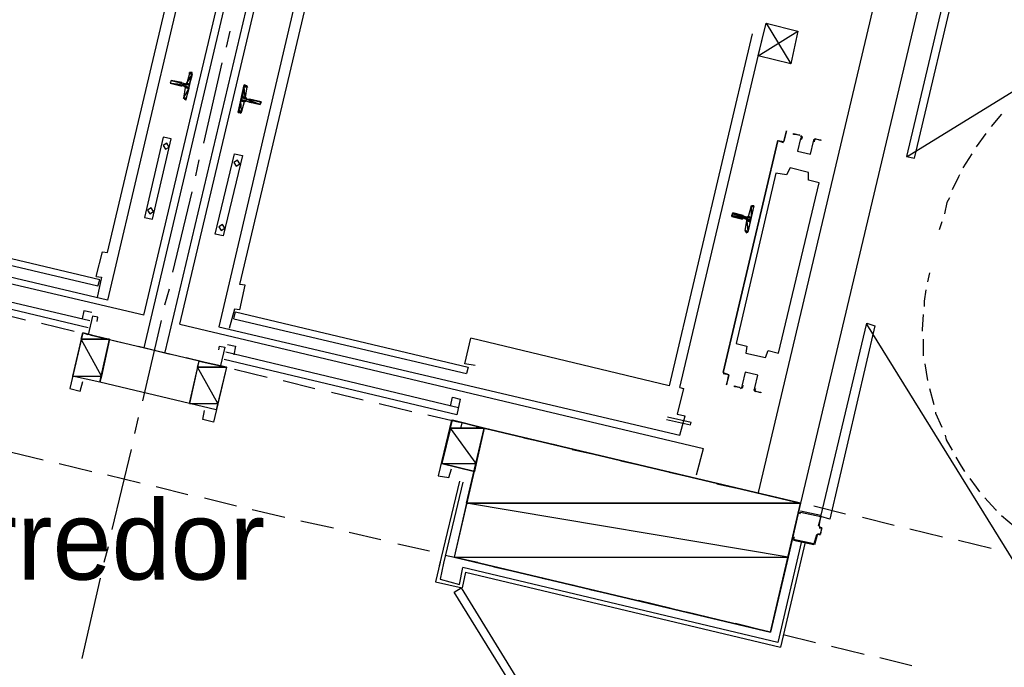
# Model space of a CAD drawing. Header units: feet. Extents: x -79 to 198, y -22 to 181.
# Tile 198 of 256: x 79 to 94, y 106 to 115. Entities that reach past the tile are written whole.
import ezdxf
from ezdxf.enums import TextEntityAlignment as Align

# ---------------------------------------------------------------- set-up
doc = ezdxf.new("R2010")
doc.units = ezdxf.units.FT
for name, color, linetype in [('A-LINEA', 7, 'CONTINUOUS'), ('A-LINEA-FINA', 9, 'CONTINUOUS'), ('A-MURO-CONCRETO', 8, 'CONTINUOUS'), ('A-NOMBRE-ESPACIO', 2, 'CONTINUOUS')]:
    doc.layers.add(name, color=color, linetype=linetype)

msp = doc.modelspace()

# ---------------------------------------------------------------- linework, layer by layer
at = {"layer": 'A-LINEA'}
for p, q in [((82.4533, 118.5911), (80.5333, 110.4711)), ((81.68, 118.3778), (79.9867, 111.1911)), ((82.7733, 118.5111), (80.8533, 110.4044)), ((83.36, 117.9778), (81.6667, 110.7911)), ((79.9867, 111.9111), (81.32, 117.5511)), ((81.9867, 111.4311), (83.32, 117.0711)), ((80.5333, 110.9644), (81.8667, 116.5911)), ((81.08, 110.8311), (82.4133, 116.4711)), ((91.7467, 116.3911), (89.8267, 108.2844)), ((92.3867, 116.2311), (90.4667, 108.1244)), ((92.0775, 113.3648), (95.6926, 115.5856)), ((81.7867, 115.0178), (81.84, 115.2578)), ((89.9467, 115.3778), (90.32, 114.7644)), ((89.7333, 115.2178), (88.48, 109.8978)), ((88.64, 109.8711), (89.8933, 115.1778)), ((81.44, 113.5644), (81.72, 114.7778)), ((81.2267, 114.6178), (81.1867, 114.4711)), ((81.2513, 114.6306), (81.2276, 114.617)), ((81.1067, 114.4711), (81.1067, 114.4844)), ((81.16, 114.4044), (81.1333, 114.2444)), ((82.0933, 114.4178), (82.0667, 114.2578)), ((82.1064, 114.4079), (82.0913, 114.4306)), ((81.1469, 114.241), (81.1621, 114.2183)), ((82.0533, 114.1911), (82.0133, 114.0444)), ((81.9887, 114.0183), (82.0124, 114.0318)), ((93.5067, 114.0044), (93.3467, 113.8178)), ((93.2667, 113.7111), (93.12, 113.5111)), ((89.2933, 110.0978), (90.12, 113.6044)), ((90.12, 113.6044), (90.2, 113.5778)), ((90.12, 113.5911), (90.12, 113.5911)), ((90.12, 113.5911), (90.12, 113.5911)), ((93.0533, 113.4044), (92.92, 113.1911)), ((81.32, 113.0711), (81.3733, 113.3111)), ((80.5333, 110.9644), (72.6133, 112.8311)), ((79.9867, 111.1911), (73.0133, 112.8444)), ((80.9733, 111.6178), (81.2667, 112.8311)), ((89.68, 112.4578), (89.72, 112.6044)), ((89.7446, 112.6172), (89.7209, 112.6037)), ((89.6, 112.4578), (89.6533, 112.4444)), ((89.64, 112.4178), (89.6, 112.4311)), ((89.6133, 112.4711), (89.6133, 112.4711)), ((79.8667, 111.4978), (76.3467, 112.3378)), ((89.5867, 112.4178), (89.5867, 112.4178)), ((89.6, 112.4178), (89.6, 112.4178)), ((89.6267, 112.2444), (89.6533, 112.3911)), ((92.6, 112.3778), (92.56, 112.2578)), ((79.84, 111.4044), (76.32, 112.2311)), ((89.6403, 112.2277), (89.6554, 112.205)), ((76.2, 111.7111), (79.72, 110.8844)), ((76.1733, 111.6178), (79.6933, 110.7778)), ((79.8133, 111.5511), (79.8933, 111.5378)), ((79.8933, 111.5378), (79.8267, 111.2311)), ((92.4133, 111.6044), (92.3867, 111.4711)), ((79.84, 111.4044), (79.8667, 111.4978)), ((80.8533, 111.1244), (80.92, 111.3644)), ((78.2533, 111.0178), (78.7467, 110.8978)), ((81.9067, 111.0578), (81.8267, 110.7644)), ((81.8933, 110.9111), (81.92, 111.0178)), ((81.9867, 111.0444), (81.9067, 111.0578)), ((81.92, 111.0178), (85.44, 110.1778)), ((78.9867, 110.8444), (79.48, 110.7244)), ((80.52, 109.6711), (80.8, 110.8844)), ((81.08, 110.8311), (89, 108.9511)), ((81.6667, 110.7911), (88.64, 109.1511)), ((81.8933, 110.9111), (85.4133, 110.0844)), ((93.7059, 107.2256), (91.4691, 110.8307)), ((79.6133, 110.6978), (79.4533, 110.0444)), ((80.0133, 110.5911), (79.6133, 110.6978)), ((79.72, 110.6711), (80.2, 110.5511)), ((79.8667, 109.9511), (80.0133, 110.6044)), ((81.3733, 110.2711), (80.0133, 110.5911)), ((80.4533, 110.4978), (80.9333, 110.3778)), ((88.48, 109.8978), (85.48, 110.6178)), ((92.32, 110.6044), (92.32, 110.3511)), ((85.2933, 109.5644), (81.7733, 110.4044)), ((81.1733, 110.3244), (81.6667, 110.2044)), ((81.2267, 109.6311), (81.3733, 110.2711)), ((81.7867, 110.1778), (81.3733, 110.2711)), ((85.2667, 109.4578), (81.7467, 110.2978)), ((92.3467, 110.2311), (92.3867, 109.9778)), ((79.8667, 109.9511), (79.4533, 110.0444)), ((81.7867, 110.1778), (81.6267, 109.5378)), ((81.9067, 110.1511), (82.4, 110.0311)), ((85.44, 110.1778), (85.4133, 110.0844)), ((81.2267, 109.6311), (79.8667, 109.9511)), ((82.64, 109.9778), (83.12, 109.8578)), ((83.3733, 109.8044), (83.8533, 109.6844)), ((92.4133, 109.8578), (92.48, 109.6178)), ((81.6267, 109.5378), (81.2267, 109.6311)), ((84.0933, 109.6311), (84.5867, 109.5111)), ((85.1733, 109.5911), (85.2, 109.7244)), ((84.8267, 109.4578), (85.3067, 109.3511)), ((88.64, 109.1511), (88.72, 109.4444)), ((80.4, 109.1778), (80.4533, 109.4178)), ((88.4533, 109.4311), (88.8133, 109.3511)), ((85.56, 109.2844), (86.04, 109.1778)), ((86.28, 109.1111), (86.7733, 109.0044)), ((78.5333, 108.8978), (79.0133, 108.7778)), ((80.0533, 107.7244), (80.3467, 108.9378)), ((87.0133, 108.9378), (87.5067, 108.8311)), ((88.8933, 108.5511), (89, 108.9511)), ((79.2533, 108.7244), (79.7467, 108.6044)), ((87.7467, 108.7644), (88.2267, 108.6578)), ((79.9867, 108.5511), (80.48, 108.4311)), ((88.48, 108.5911), (88.96, 108.4844)), ((85.3067, 108.4578), (85, 107.1778)), ((85.36, 108.4444), (85.0667, 107.2178)), ((89.2, 108.4178), (89.6933, 108.3111)), ((80.72, 108.3778), (81.2, 108.2578)), ((89.9333, 108.2578), (90.4267, 108.1378)), ((81.4533, 108.2044), (81.9333, 108.0844)), ((82.1733, 108.0311), (82.6667, 107.9111)), ((90.7733, 107.9378), (90.4667, 108.0044)), ((90.4667, 107.9911), (90.4667, 107.9911)), ((90.6667, 108.0844), (91.1467, 107.9644)), ((82.9067, 107.8578), (83.4, 107.7511)), ((91.4, 107.9111), (91.88, 107.7911)), ((93.5067, 107.9378), (93.6933, 107.7778)), ((83.64, 107.6844), (84.12, 107.5778)), ((90.7313, 107.6572), (90.7072, 107.6424)), ((90.7333, 107.6578), (90.76, 107.6444)), ((90.7472, 107.7757), (90.7621, 107.7516)), ((90.76, 107.7778), (90.76, 107.7778)), ((90.76, 107.6578), (90.76, 107.6578)), ((92.12, 107.7378), (92.6133, 107.6178)), ((84.3733, 107.5111), (84.8533, 107.4044)), ((90.48, 107.5511), (90.12, 106.0178)), ((90.5333, 107.5378), (90.16, 105.9511)), ((90.36, 107.5778), (90.36, 107.5778)), ((90.36, 107.5644), (90.6667, 107.4978)), ((90.6667, 107.5111), (90.6667, 107.5111)), ((92.8533, 107.5644), (93.3467, 107.4444)), ((79.9333, 107.2311), (80, 107.4711)), ((85.0133, 107.2311), (84.9467, 106.9378)), ((85.0667, 107.2178), (85.0133, 106.9778)), ((85.0933, 107.3378), (85.5867, 107.2311)), ((85.4, 107.0844), (85.3467, 106.8444)), ((90.12, 106.0178), (85.36, 107.1511)), ((85.4, 107.0844), (90.16, 105.9511)), ((85.8267, 107.1644), (86.3067, 107.0578)), ((79.6, 105.7778), (79.88, 106.9911)), ((84.9467, 106.9378), (85.3467, 106.8444)), ((86.56, 106.9911), (87.04, 106.8844)), ((87.28, 106.8178), (87.7733, 106.7111)), ((88.0133, 106.6578), (88.5067, 106.5378)), ((88.7467, 106.4844), (89.2267, 106.3644)), ((89.48, 106.3111), (89.96, 106.1911)), ((90.2, 106.1378), (90.6933, 106.0178)), ((90.9333, 105.9644), (91.4267, 105.8444)), ((91.6667, 105.7911), (92.1467, 105.6711))]:
    msp.add_line(p, q, dxfattribs=at)
for points in [[(92.76, 116.2844), (92.0667, 113.3644), (92.1867, 113.3378), (92.88, 116.2578), (92.76, 116.2844)], [(89.8267, 114.8844), (90.4267, 115.2578), (90.32, 114.7644), (89.8267, 114.8844), (89.9467, 115.3778), (90.4267, 115.2578)], [(81.1067, 114.4844), (80.9467, 114.5111), (80.9333, 114.4711), (81.0933, 114.4311)], [(81.16, 114.2311), (81.1733, 114.2178), (81.2667, 114.6311), (81.2533, 114.6311)], [(81.1467, 114.4311), (81.1067, 114.4311), (81.1067, 114.4311)], [(81.16, 114.4578), (81.12, 114.4711), (81.12, 114.4711)], [(81.1728, 114.3932), (81.1704, 114.4083), (81.1579, 114.4172)], [(81.1621, 114.445), (81.1772, 114.4474), (81.1861, 114.4598)], [(81.9867, 114.0311), (81.96, 114.0311), (82.0533, 114.4444), (82.08, 114.4311)], [(82.08, 114.2311), (82.1333, 114.2311), (82.1333, 114.2311), (82.1333, 114.2311)], [(82.0805, 114.2557), (82.083, 114.2406), (82.0954, 114.2316)], [(82.1333, 114.2311), (82.3067, 114.1911), (82.2933, 114.1511), (82.1333, 114.1778), (82.1333, 114.1911)], [(82.0913, 114.2039), (82.0762, 114.2015), (82.0672, 114.189)], [(82.08, 114.2044), (82.12, 114.1911), (82.12, 114.1911)], [(80.5467, 112.4444), (80.6667, 112.4178), (80.9467, 113.6311), (80.8267, 113.6578), (80.5467, 112.4444)], [(90.12, 113.6044), (90.2133, 113.5911), (90.2533, 113.7511), (90.2133, 113.5911), (90.2133, 113.5911)], [(90.4533, 113.6844), (90.36, 113.6978), (90.36, 113.7111), (90.4533, 113.6844)], [(90.4664, 113.6369), (90.4209, 113.4442), (90.6135, 113.3986), (90.6592, 113.5913)], [(90.4664, 113.6369), (90.4209, 113.4442), (90.6135, 113.3986), (90.6592, 113.5913)], [(90.4706, 113.6342), (90.4797, 113.6543), (90.4648, 113.6705)], [(90.4777, 113.6228), (90.4929, 113.6564), (90.468, 113.6835)], [(90.694, 113.6303), (90.6596, 113.6172), (90.6582, 113.5804)], [(90.6911, 113.6173), (90.6704, 113.6095), (90.6696, 113.5874)], [(90.68, 113.6311), (90.7733, 113.6178), (90.7733, 113.6044), (90.68, 113.6311)], [(80.8626, 113.4724), (80.9187, 113.507), (80.8841, 113.5632), (80.8279, 113.5285), (80.8626, 113.4724)], [(90.12, 113.6044), (89.2933, 110.0978), (89.2933, 110.0978)], [(81.7333, 112.1644), (81.6133, 112.1911), (81.9067, 113.4044), (82.0267, 113.3778), (81.7333, 112.1644)], [(81.9293, 113.219), (81.9854, 113.2537), (81.9507, 113.3099), (81.8946, 113.2752), (81.9293, 113.219)], [(90.1333, 110.3911), (90.7467, 112.9644), (90.5867, 113.0044), (90.5867, 113.1244), (90.3067, 113.1911), (90.2533, 113.0844), (90.0933, 113.1111), (89.4933, 110.5378), (89.6533, 110.4978), (89.64, 110.3911), (89.9333, 110.3244), (89.9733, 110.4311), (90.1333, 110.3911)], [(92.8667, 113.0844), (92.8533, 113.0578), (92.76, 112.8578)], [(92.72, 112.7378), (92.68, 112.6711), (92.64, 112.4978)], [(80.6226, 112.499), (80.6787, 112.5337), (80.6441, 112.5899), (80.5879, 112.5552), (80.6226, 112.499)], [(89.7467, 112.6178), (89.76, 112.6178), (89.6667, 112.2178), (89.6533, 112.2178)], [(89.5867, 112.4178), (89.4267, 112.4578), (89.44, 112.5111), (89.6, 112.4711)], [(89.6554, 112.445), (89.6705, 112.4474), (89.6795, 112.4598)], [(81.7026, 112.2457), (81.7587, 112.2804), (81.7241, 112.3365), (81.6679, 112.3019), (81.7026, 112.2457)], [(89.6661, 112.3798), (89.6637, 112.395), (89.6513, 112.4039)], [(79.8133, 111.5511), (79.9067, 111.9244), (79.9867, 111.9111)], [(81.9867, 111.0444), (82.0667, 111.4178), (81.9867, 111.4311)], [(92.36, 111.3511), (92.3333, 111.1778), (92.3333, 111.0978)], [(79.8267, 110.8711), (79.84, 110.9378), (79.76, 110.9511), (79.6933, 110.6711), (79.6133, 110.6978), (79.4133, 109.8578), (79.5733, 109.8178), (79.6133, 109.9644)], [(79.7467, 111.0044), (79.6267, 111.0311), (79.6, 110.9111)], [(92.32, 110.9778), (92.3067, 110.7511), (92.3067, 110.7244)], [(90.7733, 107.9244), (91.4667, 110.8444), (91.5867, 110.8044), (90.9067, 107.8844), (90.7733, 107.9244)], [(81.6667, 110.4444), (81.68, 110.4978), (81.76, 110.4844), (81.6933, 110.2044), (81.7867, 110.1778), (81.5867, 109.3511), (81.4267, 109.3911), (81.4533, 109.5244)], [(81.8, 110.5244), (81.92, 110.4978), (81.8933, 110.3644)], [(85.5467, 110.2044), (85.3867, 110.2311), (85.48, 110.6178)], [(89.2933, 110.0978), (89.3733, 110.0711), (89.3733, 110.0711)], [(89.2933, 110.0844), (89.3733, 110.0711), (89.3467, 109.9111), (89.3867, 110.0578)], [(89.7736, 109.8654), (89.8191, 110.058), (89.6265, 110.1036), (89.5808, 109.911)], [(89.7736, 109.8654), (89.8191, 110.058), (89.6265, 110.1036), (89.5808, 109.911)], [(89.5467, 109.8711), (89.4667, 109.8844), (89.4667, 109.8978), (89.5467, 109.8711)], [(89.5593, 109.8586), (89.5937, 109.8717), (89.5951, 109.9085)], [(89.5623, 109.8716), (89.5829, 109.8794), (89.5838, 109.9015)], [(88.64, 109.8711), (88.6933, 109.8578), (88.6, 109.4711), (88.72, 109.4444)], [(89.7757, 109.8661), (89.7604, 109.8325), (89.7853, 109.8054)], [(89.7733, 109.8178), (89.8667, 109.8044), (89.8667, 109.7911), (89.7733, 109.8178)], [(89.7827, 109.8547), (89.7736, 109.8346), (89.7885, 109.8184)], [(85.2, 109.7244), (85.32, 109.6978), (85.2667, 109.4578)], [(92.5067, 109.4978), (92.5067, 109.4844), (92.6, 109.2711)], [(85.3333, 109.2711), (85.3467, 109.3378), (85.1867, 109.3778), (84.9867, 108.5378), (85.1467, 108.5111), (85.1867, 108.6444)], [(85.04, 108.7244), (85.5333, 108.6044), (85.68, 109.2578), (85.2, 109.3778)], [(88.44, 109.3911), (88.8, 109.3111), (88.8133, 109.3511)], [(90.0133, 106.1778), (90.4667, 108.1244), (85.68, 109.2578), (85.2267, 107.3111), (90.0133, 106.1778)], [(92.6533, 109.1511), (92.6667, 109.0844), (92.76, 108.9244)], [(92.8133, 108.8178), (92.88, 108.7111), (92.9467, 108.6044)], [(93.0267, 108.4978), (93.12, 108.3644), (93.1733, 108.2978)], [(93.2533, 108.2044), (93.4133, 108.0311), (93.4267, 108.0178)], [(90.4533, 107.9911), (90.4533, 107.9644), (90.4667, 107.9911), (90.7733, 107.9244), (90.7333, 107.7778)], [(90.7467, 107.7778), (90.7733, 107.9244), (90.7733, 107.9244)], [(90.7467, 107.7511), (90.7867, 107.7511), (90.76, 107.6578), (90.7333, 107.6578)], [(90.7733, 107.6578), (90.7867, 107.7511), (90.7867, 107.7511), (90.7467, 107.7644)], [(90.7067, 107.6444), (90.6667, 107.5111), (90.36, 107.5778), (90.3733, 107.6044), (90.36, 107.6044), (90.36, 107.5778)], [(90.68, 107.4978), (90.72, 107.6444), (90.72, 107.6444)], [(85.0133, 106.9778), (85.3067, 106.8978), (85.36, 107.1511)], [(85.3333, 106.8444), (86.9067, 104.2844), (86.8133, 104.2178), (85.2267, 106.7778), (85.3333, 106.8444)]]:
    msp.add_lwpolyline(points, dxfattribs=at)
at = {"layer": 'A-LINEA-FINA'}
for p, q in [((81.1067, 114.4711), (80.9467, 114.5111)), ((81.1067, 114.4711), (80.9467, 114.5111)), ((81.2667, 114.6178), (81.2267, 114.6311)), ((81.2667, 114.6178), (81.2267, 114.6178)), ((81.2667, 114.6178), (81.24, 114.6311)), ((81.2667, 114.6311), (81.24, 114.6311)), ((81.2667, 114.6311), (81.2533, 114.6311)), ((81.0933, 114.4311), (80.9333, 114.4711)), ((81.1067, 114.4311), (80.9333, 114.4711)), ((81.2133, 114.4044), (81.1467, 114.4178)), ((81.2267, 114.4444), (81.16, 114.4578)), ((81.2133, 114.4044), (81.16, 114.4178)), ((81.2133, 114.3911), (81.16, 114.4044)), ((82.0533, 114.4444), (82.0933, 114.4311)), ((82.0533, 114.4444), (82.08, 114.4311)), ((82.0533, 114.4311), (82.0933, 114.4178)), ((81.1733, 114.2178), (81.1467, 114.2311)), ((81.1733, 114.2311), (81.1467, 114.2311)), ((81.1733, 114.2178), (81.16, 114.2311)), ((82, 114.2178), (82.0533, 114.2044)), ((82.0133, 114.2711), (82.0667, 114.2578)), ((82.0133, 114.2578), (82.08, 114.2311)), ((82.0133, 114.2578), (82.08, 114.2444)), ((82.0133, 114.2178), (82.0667, 114.2044)), ((82.1333, 114.2311), (82.2933, 114.1911)), ((82.1333, 114.2311), (82.2933, 114.1911)), ((82.1333, 114.2311), (82.3067, 114.1911)), ((82, 114.2044), (82.0533, 114.1911)), ((82.1333, 114.1911), (82.2933, 114.1511)), ((81.96, 114.0444), (82, 114.0311)), ((81.96, 114.0311), (81.9867, 114.0311)), ((89.76, 112.6044), (89.72, 112.6178)), ((89.76, 112.6044), (89.72, 112.6178)), ((89.76, 112.6178), (89.7333, 112.6178)), ((89.76, 112.6178), (89.7333, 112.6178)), ((89.76, 112.6178), (89.7467, 112.6178)), ((89.5867, 112.4311), (89.4267, 112.4711)), ((89.5867, 112.4178), (89.4267, 112.4578)), ((89.6, 112.4711), (89.44, 112.5111)), ((89.6, 112.4578), (89.44, 112.4978)), ((89.72, 112.4444), (89.6667, 112.4578)), ((89.72, 112.4311), (89.6667, 112.4444)), ((89.7067, 112.4044), (89.64, 112.4178)), ((89.7067, 112.3911), (89.6533, 112.4178)), ((89.7067, 112.3778), (89.6533, 112.3911)), ((89.6667, 112.2178), (89.6267, 112.2311)), ((89.6667, 112.2178), (89.64, 112.2311)), ((89.6667, 112.2178), (89.64, 112.2178)), ((89.6667, 112.2178), (89.64, 112.2178))]:
    msp.add_line(p, q, dxfattribs=at)
for points in [[(80.9333, 114.4711), (81.2267, 114.4444), (80.9467, 114.5111), (80.9333, 114.4711), (80.9333, 114.4711)], [(81.1067, 114.4711), (81.1067, 114.4711), (80.9467, 114.5111), (81.1067, 114.4711)], [(81.1067, 114.4711), (80.9467, 114.5111), (81.12, 114.4711), (81.1067, 114.4711), (81.1067, 114.4711)], [(80.9467, 114.5111), (81.1067, 114.4711), (81.1067, 114.4711), (80.9467, 114.5111)], [(81.1067, 114.4711), (81.1067, 114.4711), (80.9467, 114.5111), (81.1067, 114.4711), (81.1067, 114.4711)], [(80.9467, 114.5111), (81.1067, 114.4711), (81.1067, 114.4711), (80.9467, 114.5111)], [(81.1067, 114.4711), (81.1067, 114.4711), (80.9467, 114.5111), (81.1067, 114.4711)], [(80.9467, 114.5111), (81.1067, 114.4711), (81.1067, 114.4711), (80.9467, 114.5111), (80.9467, 114.5111)], [(80.9467, 114.5111), (81.1067, 114.4711), (81.1067, 114.4711), (80.9467, 114.5111)], [(81.1067, 114.4711), (81.1067, 114.4711), (80.9467, 114.5111), (81.1067, 114.4711), (81.1067, 114.4711)], [(80.9467, 114.5111), (81.1067, 114.4711), (81.1067, 114.4711), (80.9467, 114.5111)], [(81.1067, 114.4711), (81.1067, 114.4711), (80.9467, 114.5111), (81.1067, 114.4711)], [(80.9467, 114.5111), (81.1067, 114.4711), (81.1067, 114.4711), (80.9467, 114.5111), (80.9467, 114.5111)], [(80.9467, 114.5111), (81.1067, 114.4711), (81.1067, 114.4711), (80.9467, 114.5111)], [(81.1067, 114.4711), (81.1067, 114.4711), (80.9467, 114.5111), (81.1067, 114.4711), (81.1067, 114.4711)], [(81.1067, 114.4844), (81.1067, 114.4844), (80.9467, 114.5111), (81.1067, 114.4844)], [(81.1067, 114.4844), (80.9467, 114.5111), (81.1067, 114.4711), (81.1067, 114.4844), (81.1067, 114.4844)], [(81.1867, 114.4711), (81.2667, 114.6044), (81.2267, 114.6178), (81.1867, 114.4711), (81.1867, 114.4711)], [(81.2267, 114.4578), (81.1867, 114.4711), (81.2667, 114.6044), (81.2267, 114.4578)], [(81.2267, 114.6311), (81.2667, 114.6178), (81.2267, 114.6178), (81.2267, 114.6311)], [(81.2267, 114.6311), (81.2667, 114.6178), (81.24, 114.6311), (81.2267, 114.6311)], [(81.2267, 114.6178), (81.2667, 114.6178), (81.2667, 114.6178), (81.2267, 114.6178)], [(81.2667, 114.6178), (81.2667, 114.6178), (81.2267, 114.6178), (81.2667, 114.6178)], [(81.2667, 114.6178), (81.2267, 114.6178), (81.2667, 114.6044), (81.2667, 114.6178), (81.2667, 114.6178)], [(81.2267, 114.6178), (81.2667, 114.6178), (81.2667, 114.6178), (81.2267, 114.6178), (81.2267, 114.6178)], [(81.24, 114.6311), (81.2667, 114.6178), (81.2667, 114.6178), (81.24, 114.6311), (81.24, 114.6311)], [(81.2667, 114.6311), (81.2667, 114.6311), (81.24, 114.6311), (81.2667, 114.6311)], [(81.2667, 114.6311), (81.24, 114.6311), (81.2667, 114.6178), (81.2667, 114.6311), (81.2667, 114.6311)], [(81.24, 114.6311), (81.2667, 114.6311), (81.2533, 114.6311), (81.24, 114.6311)], [(81.2533, 114.6311), (81.2667, 114.6311), (81.2667, 114.6311), (81.2533, 114.6311), (81.2533, 114.6311)], [(80.9333, 114.4711), (81.0933, 114.4311), (81.0933, 114.4311), (80.9333, 114.4711)], [(81.0933, 114.4311), (81.0933, 114.4311), (80.9333, 114.4711), (81.0933, 114.4311), (81.0933, 114.4311)], [(80.9333, 114.4711), (81.0933, 114.4311), (81.0933, 114.4311), (80.9333, 114.4711)], [(81.0933, 114.4311), (81.0933, 114.4311), (80.9333, 114.4711), (81.0933, 114.4311)], [(80.9333, 114.4711), (81.0933, 114.4311), (81.0933, 114.4311), (80.9333, 114.4711), (80.9333, 114.4711)], [(80.9333, 114.4711), (81.0933, 114.4311), (81.0933, 114.4311), (80.9333, 114.4711)], [(81.0933, 114.4311), (81.0933, 114.4311), (80.9333, 114.4711), (81.0933, 114.4311), (81.0933, 114.4311)], [(80.9333, 114.4711), (81.1067, 114.4311), (81.1067, 114.4311), (80.9333, 114.4711)], [(81.1067, 114.4311), (81.1067, 114.4311), (80.9333, 114.4711), (81.1067, 114.4311)], [(81.1067, 114.4311), (80.9333, 114.4711), (81.0933, 114.4311), (81.1067, 114.4311), (81.1067, 114.4311)], [(80.9333, 114.4711), (81.1067, 114.4311), (81.1067, 114.4311), (80.9333, 114.4711)], [(81.1067, 114.4311), (81.1067, 114.4311), (80.9333, 114.4711), (81.1067, 114.4311), (81.1067, 114.4311)], [(80.9333, 114.4711), (81.1067, 114.4311), (81.1067, 114.4311), (80.9333, 114.4711)], [(81.1067, 114.4311), (81.1067, 114.4311), (80.9333, 114.4711), (81.1067, 114.4311), (81.1067, 114.4311)], [(80.9333, 114.4711), (81.1067, 114.4311), (81.1067, 114.4311), (80.9333, 114.4711)], [(81.1067, 114.4311), (81.1067, 114.4311), (80.9333, 114.4711), (81.1067, 114.4311), (81.1067, 114.4311)], [(81.2133, 114.4044), (80.9333, 114.4711), (81.2267, 114.4444), (81.2133, 114.4044)], [(81.1333, 114.2444), (81.2133, 114.3911), (81.16, 114.4044), (81.1333, 114.2444)], [(81.1733, 114.2444), (81.1333, 114.2444), (81.2133, 114.3911), (81.1733, 114.2444)], [(81.1467, 114.4178), (81.2133, 114.4044), (81.1467, 114.4311), (81.1467, 114.4178), (81.1467, 114.4178)], [(81.16, 114.4178), (81.2133, 114.4044), (81.1467, 114.4178), (81.16, 114.4178), (81.16, 114.4178)], [(81.16, 114.4578), (81.2267, 114.4444), (81.2267, 114.4444), (81.16, 114.4578)], [(81.2267, 114.4444), (81.2267, 114.4444), (81.16, 114.4578), (81.2267, 114.4444), (81.2267, 114.4444)], [(81.16, 114.4578), (81.2267, 114.4444), (81.2267, 114.4444), (81.16, 114.4578)], [(81.2267, 114.4444), (81.2267, 114.4444), (81.16, 114.4578), (81.2267, 114.4444), (81.2267, 114.4444)], [(81.16, 114.4578), (81.2267, 114.4444), (81.1733, 114.4578), (81.16, 114.4578), (81.16, 114.4578)], [(81.16, 114.4044), (81.2133, 114.4044), (81.16, 114.4178), (81.16, 114.4044), (81.16, 114.4044)], [(81.16, 114.4178), (81.2133, 114.4044), (81.2133, 114.4044), (81.16, 114.4178)], [(81.2133, 114.4044), (81.2133, 114.4044), (81.16, 114.4178), (81.2133, 114.4044), (81.2133, 114.4044)], [(81.16, 114.4178), (81.2133, 114.4044), (81.2133, 114.4044), (81.16, 114.4178)], [(81.2133, 114.4044), (81.2133, 114.4044), (81.16, 114.4178), (81.2133, 114.4044), (81.2133, 114.4044)], [(81.16, 114.4178), (81.2133, 114.4044), (81.2133, 114.4044), (81.16, 114.4178)], [(81.2133, 114.4044), (81.2133, 114.4044), (81.16, 114.4178), (81.2133, 114.4044), (81.2133, 114.4044)], [(81.16, 114.4178), (81.2133, 114.4044), (81.2133, 114.4044), (81.16, 114.4178)], [(81.2133, 114.4044), (81.2133, 114.4044), (81.16, 114.4178), (81.2133, 114.4044), (81.2133, 114.4044)], [(81.16, 114.4044), (81.2133, 114.3911), (81.2133, 114.3911), (81.16, 114.4044)], [(81.2133, 114.3911), (81.2133, 114.3911), (81.16, 114.4044), (81.2133, 114.3911)], [(81.2133, 114.3911), (81.16, 114.4044), (81.2133, 114.3911), (81.2133, 114.3911), (81.2133, 114.3911)], [(81.2133, 114.3911), (81.16, 114.4044), (81.2133, 114.4044), (81.2133, 114.3911)], [(81.1733, 114.4578), (81.2267, 114.4578), (81.1733, 114.4711), (81.1733, 114.4578)], [(81.2267, 114.4578), (81.1733, 114.4711), (81.1867, 114.4711), (81.2267, 114.4578), (81.2267, 114.4578)], [(81.1733, 114.4711), (81.2267, 114.4578), (81.2267, 114.4578), (81.1733, 114.4711)], [(81.1733, 114.4578), (81.2267, 114.4444), (81.2267, 114.4444), (81.1733, 114.4578)], [(81.2267, 114.4444), (81.2267, 114.4444), (81.1733, 114.4578), (81.2267, 114.4444), (81.2267, 114.4444)], [(81.1733, 114.4578), (81.2267, 114.4444), (81.2267, 114.4444), (81.1733, 114.4578)], [(81.2267, 114.4444), (81.2267, 114.4444), (81.1733, 114.4578), (81.2267, 114.4444), (81.2267, 114.4444)], [(81.1733, 114.4578), (81.2267, 114.4444), (81.2267, 114.4444), (81.1733, 114.4578)], [(81.2267, 114.4444), (81.2267, 114.4444), (81.1733, 114.4578), (81.2267, 114.4444), (81.2267, 114.4444)], [(81.2267, 114.4444), (81.1733, 114.4578), (81.2267, 114.4578), (81.2267, 114.4444)], [(81.2267, 114.4578), (81.2267, 114.4578), (81.1867, 114.4711), (81.2267, 114.4578)], [(81.2267, 114.4578), (81.1867, 114.4711), (81.2267, 114.4578), (81.2267, 114.4578), (81.2267, 114.4578)], [(82.0267, 114.2711), (82.0667, 114.2578), (82.0533, 114.4178), (82.0267, 114.2711)], [(82.0533, 114.4444), (82.0533, 114.4444), (82.0933, 114.4311), (82.0533, 114.4444)], [(82.0533, 114.4444), (82.0933, 114.4311), (82.0533, 114.4311), (82.0533, 114.4444), (82.0533, 114.4444)], [(82.0933, 114.4311), (82.0533, 114.4444), (82.08, 114.4311), (82.0933, 114.4311)], [(82.08, 114.4311), (82.0533, 114.4444), (82.0533, 114.4444), (82.08, 114.4311), (82.08, 114.4311)], [(82.0933, 114.4311), (82.0933, 114.4178), (82.0533, 114.4311), (82.0933, 114.4311)], [(82.0933, 114.4178), (82.0533, 114.4311), (82.0533, 114.4311), (82.0933, 114.4178)], [(82.0533, 114.4311), (82.0533, 114.4311), (82.0933, 114.4178), (82.0533, 114.4311)], [(82.0933, 114.4178), (82.0533, 114.4311), (82.0533, 114.4311), (82.0933, 114.4178)], [(82.0533, 114.4311), (82.0533, 114.4311), (82.0933, 114.4178), (82.0533, 114.4311)], [(82.0533, 114.4311), (82.0933, 114.4178), (82.0533, 114.4178), (82.0533, 114.4311), (82.0533, 114.4311)], [(82.0933, 114.4178), (82.0533, 114.4311), (82.0533, 114.4311), (82.0933, 114.4178)], [(82.0533, 114.4311), (82.0533, 114.4311), (82.0933, 114.4311), (82.0533, 114.4311)], [(82.0533, 114.4311), (82.0933, 114.4311), (82.0533, 114.4311), (82.0533, 114.4311), (82.0533, 114.4311)], [(82.0667, 114.2578), (82.0533, 114.4178), (82.0933, 114.4178), (82.0667, 114.2578), (82.0667, 114.2578)], [(81.1733, 114.2311), (81.1467, 114.2444), (81.1333, 114.2444), (81.1733, 114.2311), (81.1733, 114.2311)], [(81.1733, 114.2311), (81.1733, 114.2311), (81.1333, 114.2444), (81.1733, 114.2311)], [(81.1733, 114.2311), (81.1333, 114.2444), (81.1733, 114.2311), (81.1733, 114.2311), (81.1733, 114.2311)], [(81.1733, 114.2444), (81.1733, 114.2444), (81.1333, 114.2444), (81.1733, 114.2444)], [(81.1733, 114.2444), (81.1333, 114.2444), (81.1733, 114.2311), (81.1733, 114.2444), (81.1733, 114.2444)], [(81.1467, 114.2311), (81.1733, 114.2311), (81.1467, 114.2444), (81.1467, 114.2311)], [(81.1467, 114.2444), (81.1733, 114.2311), (81.1733, 114.2311), (81.1467, 114.2444)], [(81.16, 114.2311), (81.1733, 114.2178), (81.1467, 114.2311), (81.16, 114.2311)], [(81.1467, 114.2311), (81.1733, 114.2178), (81.1733, 114.2178), (81.1467, 114.2311)], [(81.1733, 114.2178), (81.1733, 114.2178), (81.1467, 114.2311), (81.1733, 114.2178)], [(81.1733, 114.2178), (81.1467, 114.2311), (81.1733, 114.2178), (81.1733, 114.2178), (81.1733, 114.2178)], [(81.1733, 114.2311), (81.1733, 114.2311), (81.1467, 114.2311), (81.1733, 114.2311)], [(81.1733, 114.2311), (81.1467, 114.2311), (81.1733, 114.2178), (81.1733, 114.2311), (81.1733, 114.2311)], [(82, 114.2044), (82.0533, 114.1911), (82, 114.2178), (82, 114.2044)], [(82.0533, 114.1911), (82, 114.2178), (82.0533, 114.2044), (82.0533, 114.1911), (82.0533, 114.1911)], [(82.0533, 114.2044), (82, 114.2178), (82.0667, 114.2044), (82.0533, 114.2044), (82.0533, 114.2044)], [(82.0133, 114.2178), (82.0667, 114.2044), (82, 114.2178), (82.0133, 114.2178), (82.0133, 114.2178)], [(82.0133, 114.2578), (82.0667, 114.2444), (82.0133, 114.2711), (82.0133, 114.2578)], [(82.0667, 114.2444), (82.0133, 114.2711), (82.0667, 114.2578), (82.0667, 114.2444)], [(82.0667, 114.2578), (82.0133, 114.2711), (82.0133, 114.2711), (82.0667, 114.2578), (82.0667, 114.2578)], [(82.0267, 114.2711), (82.0667, 114.2578), (82.0133, 114.2711), (82.0267, 114.2711), (82.0267, 114.2711)], [(82.0133, 114.2178), (82.2933, 114.1511), (82.0133, 114.2578), (82.0133, 114.2178)], [(82.2933, 114.1511), (82.0133, 114.2578), (82.2933, 114.1911), (82.2933, 114.1511), (82.2933, 114.1511)], [(82.08, 114.2311), (82.0133, 114.2578), (82.0133, 114.2578), (82.08, 114.2311)], [(82.0133, 114.2578), (82.0133, 114.2578), (82.08, 114.2311), (82.0133, 114.2578), (82.0133, 114.2578)], [(82.08, 114.2311), (82.0133, 114.2578), (82.08, 114.2444), (82.08, 114.2311), (82.08, 114.2311)], [(82.08, 114.2444), (82.0133, 114.2578), (82.0133, 114.2578), (82.08, 114.2444)], [(82.0133, 114.2578), (82.0133, 114.2578), (82.08, 114.2444), (82.0133, 114.2578), (82.0133, 114.2578)], [(82.08, 114.2444), (82.0133, 114.2578), (82.0133, 114.2578), (82.08, 114.2444)], [(82.0133, 114.2578), (82.0133, 114.2578), (82.08, 114.2444), (82.0133, 114.2578), (82.0133, 114.2578)], [(82.08, 114.2444), (82.0133, 114.2578), (82.0667, 114.2444), (82.08, 114.2444), (82.08, 114.2444)], [(82.0667, 114.2444), (82.0133, 114.2578), (82.0133, 114.2578), (82.0667, 114.2444)], [(82.0133, 114.2578), (82.0133, 114.2578), (82.0667, 114.2444), (82.0133, 114.2578), (82.0133, 114.2578)], [(82.0133, 114.2178), (82.0133, 114.2178), (82.0667, 114.2044), (82.0133, 114.2178)], [(82.0667, 114.2044), (82.0133, 114.2178), (82.0133, 114.2178), (82.0667, 114.2044)], [(82.0133, 114.2178), (82.0133, 114.2178), (82.0667, 114.2044), (82.0133, 114.2178), (82.0133, 114.2178)], [(82.0667, 114.2044), (82.0133, 114.2178), (82.0133, 114.2178), (82.0667, 114.2044)], [(82.0133, 114.2178), (82.0133, 114.2178), (82.0667, 114.2044), (82.0133, 114.2178), (82.0133, 114.2178)], [(82.0667, 114.2044), (82.0133, 114.2178), (82.08, 114.2044), (82.0667, 114.2044), (82.0667, 114.2044)], [(82.08, 114.2044), (82.0133, 114.2178), (82.0133, 114.2178), (82.08, 114.2044)], [(82.0133, 114.2178), (82.0133, 114.2178), (82.08, 114.2044), (82.0133, 114.2178), (82.0133, 114.2178)], [(82.0267, 114.2711), (82.0267, 114.2711), (82.0667, 114.2578), (82.0267, 114.2711)], [(82.2933, 114.1911), (82.1333, 114.2311), (82.1333, 114.2311), (82.2933, 114.1911)], [(82.1333, 114.2311), (82.1333, 114.2311), (82.2933, 114.1911), (82.1333, 114.2311), (82.1333, 114.2311)], [(82.2933, 114.1911), (82.1333, 114.2311), (82.1333, 114.2311), (82.2933, 114.1911)], [(82.1333, 114.2311), (82.1333, 114.2311), (82.2933, 114.1911), (82.1333, 114.2311), (82.1333, 114.2311)], [(82.2933, 114.1911), (82.1333, 114.2311), (82.1333, 114.2311), (82.2933, 114.1911)], [(82.1333, 114.2311), (82.1333, 114.2311), (82.2933, 114.1911), (82.1333, 114.2311)], [(82.2933, 114.1911), (82.1333, 114.2311), (82.1333, 114.2311), (82.2933, 114.1911), (82.2933, 114.1911)], [(82.2933, 114.1911), (82.1333, 114.2311), (82.3067, 114.1911), (82.2933, 114.1911), (82.2933, 114.1911)], [(82.3067, 114.1911), (82.1333, 114.2311), (82.1333, 114.2311), (82.3067, 114.1911)], [(82.1333, 114.2311), (82.1333, 114.2311), (82.3067, 114.1911), (82.1333, 114.2311)], [(82.3067, 114.1911), (82.1333, 114.2311), (82.1333, 114.2311), (82.3067, 114.1911), (82.3067, 114.1911)], [(82.3067, 114.1911), (82.1333, 114.2311), (82.1333, 114.2311), (82.3067, 114.1911)], [(82.1333, 114.2311), (82.1333, 114.2311), (82.3067, 114.1911), (82.1333, 114.2311), (82.1333, 114.2311)], [(82.3067, 114.1911), (82.1333, 114.2311), (82.1333, 114.2311), (82.3067, 114.1911)], [(82.1333, 114.2311), (82.1333, 114.2311), (82.3067, 114.1911), (82.1333, 114.2311), (82.1333, 114.2311)], [(81.9733, 114.0578), (82.0133, 114.0444), (82, 114.2044), (81.9733, 114.0578)], [(81.9733, 114.0578), (81.9733, 114.0578), (82.0133, 114.0444), (81.9733, 114.0578)], [(81.9733, 114.0578), (82.0133, 114.0444), (81.9733, 114.0444), (81.9733, 114.0578), (81.9733, 114.0578)], [(82.0133, 114.0444), (82, 114.2044), (82.0533, 114.1911), (82.0133, 114.0444)], [(82.0533, 114.1911), (82, 114.2044), (82, 114.2044), (82.0533, 114.1911)], [(82, 114.2044), (82, 114.2044), (82.0533, 114.1911), (82, 114.2044)], [(82, 114.2044), (82.0533, 114.1911), (82, 114.2044), (82, 114.2044), (82, 114.2044)], [(82.12, 114.1911), (82.12, 114.1911), (82.2933, 114.1511), (82.12, 114.1911)], [(82.12, 114.1911), (82.2933, 114.1511), (82.1333, 114.1911), (82.12, 114.1911), (82.12, 114.1911)], [(82.2933, 114.1511), (82.12, 114.1911), (82.12, 114.1911), (82.2933, 114.1511)], [(82.12, 114.1911), (82.12, 114.1911), (82.2933, 114.1511), (82.12, 114.1911), (82.12, 114.1911)], [(82.2933, 114.1511), (82.12, 114.1911), (82.12, 114.1911), (82.2933, 114.1511)], [(82.12, 114.1911), (82.12, 114.1911), (82.2933, 114.1511), (82.12, 114.1911), (82.12, 114.1911)], [(82.2933, 114.1511), (82.12, 114.1911), (82.12, 114.1911), (82.2933, 114.1511)], [(82.12, 114.1911), (82.12, 114.1911), (82.2933, 114.1511), (82.12, 114.1911), (82.12, 114.1911)], [(82.1333, 114.1911), (82.1333, 114.1911), (82.2933, 114.1511), (82.1333, 114.1911)], [(82.1333, 114.1911), (82.2933, 114.1511), (82.1333, 114.1778), (82.1333, 114.1911), (82.1333, 114.1911)], [(82.2933, 114.1511), (82.1333, 114.1911), (82.1333, 114.1911), (82.2933, 114.1511)], [(82.1333, 114.1911), (82.1333, 114.1911), (82.2933, 114.1511), (82.1333, 114.1911)], [(82.2933, 114.1511), (82.1333, 114.1911), (82.1333, 114.1911), (82.2933, 114.1511), (82.2933, 114.1511)], [(82.2933, 114.1511), (82.1333, 114.1911), (82.1333, 114.1911), (82.2933, 114.1511)], [(82.1333, 114.1911), (82.1333, 114.1911), (82.2933, 114.1511), (82.1333, 114.1911), (82.1333, 114.1911)], [(82.2933, 114.1511), (82.1333, 114.1911), (82.1333, 114.1911), (82.2933, 114.1511)], [(82.1333, 114.1911), (82.1333, 114.1911), (82.2933, 114.1511), (82.1333, 114.1911), (82.1333, 114.1911)], [(82, 114.0311), (81.96, 114.0444), (81.96, 114.0444), (82, 114.0311)], [(81.96, 114.0444), (81.96, 114.0444), (82, 114.0311), (81.96, 114.0444)], [(82, 114.0311), (81.96, 114.0444), (81.96, 114.0444), (82, 114.0311)], [(81.96, 114.0444), (81.96, 114.0444), (82, 114.0311), (81.96, 114.0444)], [(81.96, 114.0444), (82, 114.0311), (81.96, 114.0311), (81.96, 114.0444), (81.96, 114.0444)], [(81.96, 114.0444), (82, 114.0311), (81.9733, 114.0444), (81.96, 114.0444)], [(82, 114.0311), (81.9867, 114.0311), (81.96, 114.0311), (82, 114.0311)], [(81.9867, 114.0311), (81.96, 114.0311), (81.96, 114.0311), (81.9867, 114.0311)], [(81.96, 114.0311), (81.96, 114.0311), (81.9867, 114.0311), (81.96, 114.0311)], [(81.9867, 114.0311), (81.96, 114.0311), (81.96, 114.0311), (81.9867, 114.0311)], [(81.96, 114.0311), (81.96, 114.0311), (81.9867, 114.0311), (81.96, 114.0311), (81.96, 114.0311)], [(82, 114.0311), (81.9733, 114.0444), (82.0133, 114.0444), (82, 114.0311), (82, 114.0311)], [(89.72, 112.6044), (89.72, 112.4444), (89.68, 112.4578), (89.72, 112.6044)], [(89.7333, 112.6178), (89.76, 112.6044), (89.72, 112.6178), (89.7333, 112.6178)], [(89.72, 112.6178), (89.76, 112.6044), (89.76, 112.6044), (89.72, 112.6178)], [(89.76, 112.6044), (89.76, 112.6044), (89.72, 112.6178), (89.76, 112.6044)], [(89.72, 112.6178), (89.76, 112.6044), (89.72, 112.6044), (89.72, 112.6178), (89.72, 112.6178)], [(89.72, 112.6178), (89.76, 112.6044), (89.76, 112.6044), (89.72, 112.6178), (89.72, 112.6178)], [(89.76, 112.6044), (89.72, 112.6044), (89.72, 112.4444), (89.76, 112.6044)], [(89.7467, 112.6178), (89.76, 112.6178), (89.7333, 112.6178), (89.7467, 112.6178)], [(89.7333, 112.6178), (89.76, 112.6178), (89.76, 112.6178), (89.7333, 112.6178)], [(89.76, 112.6178), (89.76, 112.6178), (89.7333, 112.6178), (89.76, 112.6178)], [(89.7333, 112.6178), (89.76, 112.6178), (89.76, 112.6178), (89.7333, 112.6178)], [(89.76, 112.6178), (89.76, 112.6178), (89.7333, 112.6178), (89.76, 112.6178), (89.76, 112.6178)], [(89.76, 112.6178), (89.7333, 112.6178), (89.76, 112.6044), (89.76, 112.6178)], [(89.44, 112.4978), (89.7067, 112.4044), (89.4267, 112.4711), (89.44, 112.4978), (89.44, 112.4978)], [(89.4267, 112.4711), (89.6, 112.4311), (89.6, 112.4311), (89.4267, 112.4711)], [(89.6, 112.4311), (89.6, 112.4311), (89.4267, 112.4711), (89.6, 112.4311), (89.6, 112.4311)], [(89.4267, 112.4711), (89.6, 112.4311), (89.6, 112.4311), (89.4267, 112.4711)], [(89.6, 112.4311), (89.6, 112.4311), (89.4267, 112.4711), (89.6, 112.4311), (89.6, 112.4311)], [(89.4267, 112.4711), (89.6, 112.4311), (89.6, 112.4311), (89.4267, 112.4711)], [(89.6, 112.4311), (89.6, 112.4311), (89.4267, 112.4711), (89.6, 112.4311), (89.6, 112.4311)], [(89.5867, 112.4311), (89.5867, 112.4311), (89.4267, 112.4711), (89.5867, 112.4311)], [(89.5867, 112.4311), (89.4267, 112.4711), (89.6, 112.4311), (89.5867, 112.4311), (89.5867, 112.4311)], [(89.4267, 112.4711), (89.5867, 112.4311), (89.4267, 112.4578), (89.4267, 112.4711), (89.4267, 112.4711)], [(89.4267, 112.4578), (89.5867, 112.4178), (89.5867, 112.4178), (89.4267, 112.4578)], [(89.5867, 112.4178), (89.5867, 112.4178), (89.4267, 112.4578), (89.5867, 112.4178)], [(89.5867, 112.4178), (89.4267, 112.4578), (89.5867, 112.4311), (89.5867, 112.4178), (89.5867, 112.4178)], [(89.4267, 112.4578), (89.5867, 112.4178), (89.5867, 112.4178), (89.4267, 112.4578)], [(89.5867, 112.4178), (89.5867, 112.4178), (89.4267, 112.4578), (89.5867, 112.4178), (89.5867, 112.4178)], [(89.4267, 112.4578), (89.5867, 112.4178), (89.5867, 112.4178), (89.4267, 112.4578)], [(89.5867, 112.4178), (89.5867, 112.4178), (89.4267, 112.4578), (89.5867, 112.4178), (89.5867, 112.4178)], [(89.44, 112.5111), (89.6, 112.4711), (89.6, 112.4711), (89.44, 112.5111)], [(89.6, 112.4711), (89.6, 112.4711), (89.44, 112.5111), (89.6, 112.4711), (89.6, 112.4711)], [(89.44, 112.5111), (89.6, 112.4711), (89.44, 112.4978), (89.44, 112.5111), (89.44, 112.5111)], [(89.6, 112.4578), (89.6, 112.4578), (89.44, 112.4978), (89.6, 112.4578)], [(89.6, 112.4578), (89.44, 112.4978), (89.6, 112.4711), (89.6, 112.4578), (89.6, 112.4578)], [(89.44, 112.4978), (89.6, 112.4578), (89.6, 112.4578), (89.44, 112.4978)], [(89.6, 112.4578), (89.6, 112.4578), (89.44, 112.4978), (89.6, 112.4578), (89.6, 112.4578)], [(89.44, 112.4978), (89.6, 112.4578), (89.6, 112.4578), (89.44, 112.4978)], [(89.6, 112.4578), (89.6, 112.4578), (89.44, 112.4978), (89.6, 112.4578)], [(89.44, 112.4978), (89.6, 112.4578), (89.6, 112.4578), (89.44, 112.4978), (89.44, 112.4978)], [(89.44, 112.4978), (89.6, 112.4578), (89.6, 112.4578), (89.44, 112.4978)], [(89.6, 112.4578), (89.6, 112.4578), (89.44, 112.4978), (89.6, 112.4578), (89.6, 112.4578)], [(89.44, 112.4978), (89.6, 112.4578), (89.6, 112.4578), (89.44, 112.4978)], [(89.6, 112.4578), (89.6, 112.4578), (89.44, 112.4978), (89.6, 112.4578), (89.6, 112.4578)], [(89.44, 112.4978), (89.6, 112.4578), (89.6, 112.4578), (89.44, 112.4978)], [(89.6, 112.4578), (89.6, 112.4578), (89.44, 112.4978), (89.6, 112.4578), (89.6, 112.4578)], [(89.72, 112.4311), (89.44, 112.4978), (89.7067, 112.4044), (89.72, 112.4311)], [(89.6667, 112.4444), (89.72, 112.4311), (89.6533, 112.4444), (89.6667, 112.4444), (89.6667, 112.4444)], [(89.6533, 112.4444), (89.72, 112.4311), (89.72, 112.4311), (89.6533, 112.4444)], [(89.72, 112.4311), (89.72, 112.4311), (89.6533, 112.4444), (89.72, 112.4311), (89.72, 112.4311)], [(89.6533, 112.4444), (89.72, 112.4311), (89.72, 112.4311), (89.6533, 112.4444)], [(89.72, 112.4311), (89.72, 112.4311), (89.6533, 112.4444), (89.72, 112.4311), (89.72, 112.4311)], [(89.6533, 112.4444), (89.72, 112.4311), (89.72, 112.4311), (89.6533, 112.4444)], [(89.72, 112.4311), (89.72, 112.4311), (89.6533, 112.4444), (89.72, 112.4311), (89.72, 112.4311)], [(89.72, 112.4444), (89.68, 112.4578), (89.6667, 112.4578), (89.72, 112.4444), (89.72, 112.4444)], [(89.72, 112.4444), (89.72, 112.4444), (89.6667, 112.4578), (89.72, 112.4444)], [(89.6667, 112.4578), (89.72, 112.4444), (89.72, 112.4444), (89.6667, 112.4578)], [(89.72, 112.4444), (89.72, 112.4444), (89.6667, 112.4578), (89.72, 112.4444), (89.72, 112.4444)], [(89.72, 112.4444), (89.6667, 112.4578), (89.72, 112.4311), (89.72, 112.4444)], [(89.6667, 112.4578), (89.72, 112.4311), (89.6667, 112.4444), (89.6667, 112.4578), (89.6667, 112.4578)], [(89.6667, 112.4444), (89.72, 112.4311), (89.72, 112.4311), (89.6667, 112.4444)], [(89.72, 112.4311), (89.72, 112.4311), (89.6667, 112.4444), (89.72, 112.4311), (89.72, 112.4311)], [(89.68, 112.4578), (89.72, 112.4444), (89.72, 112.4444), (89.68, 112.4578)], [(89.6533, 112.3911), (89.6667, 112.2311), (89.6267, 112.2444), (89.6533, 112.3911)], [(89.64, 112.4178), (89.7067, 112.4044), (89.7067, 112.4044), (89.64, 112.4178)], [(89.7067, 112.4044), (89.7067, 112.4044), (89.64, 112.4178), (89.7067, 112.4044), (89.7067, 112.4044)], [(89.64, 112.4178), (89.7067, 112.4044), (89.6533, 112.4178), (89.64, 112.4178), (89.64, 112.4178)], [(89.7067, 112.3911), (89.7067, 112.3911), (89.6533, 112.4178), (89.7067, 112.3911)], [(89.7067, 112.3911), (89.6533, 112.4178), (89.7067, 112.4044), (89.7067, 112.3911), (89.7067, 112.3911)], [(89.6533, 112.4178), (89.7067, 112.3911), (89.6533, 112.4044), (89.6533, 112.4178), (89.6533, 112.4178)], [(89.6533, 112.4044), (89.7067, 112.3911), (89.7067, 112.3911), (89.6533, 112.4044)], [(89.7067, 112.3911), (89.7067, 112.3911), (89.6533, 112.4044), (89.7067, 112.3911), (89.7067, 112.3911)], [(89.6533, 112.4044), (89.7067, 112.3911), (89.7067, 112.3911), (89.6533, 112.4044)], [(89.7067, 112.3911), (89.7067, 112.3911), (89.6533, 112.4044), (89.7067, 112.3911), (89.7067, 112.3911)], [(89.6533, 112.4044), (89.7067, 112.3911), (89.7067, 112.3911), (89.6533, 112.4044)], [(89.7067, 112.3911), (89.7067, 112.3911), (89.6533, 112.4044), (89.7067, 112.3911), (89.7067, 112.3911)], [(89.7067, 112.3911), (89.6533, 112.4044), (89.7067, 112.3778), (89.7067, 112.3911)], [(89.6533, 112.4044), (89.7067, 112.3778), (89.6533, 112.3911), (89.6533, 112.4044)], [(89.6533, 112.3911), (89.7067, 112.3778), (89.7067, 112.3778), (89.6533, 112.3911), (89.6533, 112.3911)], [(89.7067, 112.3778), (89.6533, 112.3911), (89.6667, 112.2311), (89.7067, 112.3778)], [(89.6667, 112.2311), (89.6267, 112.2444), (89.6267, 112.2311), (89.6667, 112.2311), (89.6667, 112.2311)], [(89.6267, 112.2444), (89.6667, 112.2311), (89.6667, 112.2311), (89.6267, 112.2444), (89.6267, 112.2444)], [(89.64, 112.2311), (89.6667, 112.2178), (89.6267, 112.2311), (89.64, 112.2311)], [(89.6267, 112.2311), (89.6667, 112.2178), (89.6667, 112.2178), (89.6267, 112.2311)], [(89.6667, 112.2178), (89.6667, 112.2178), (89.6267, 112.2311), (89.6667, 112.2178)], [(89.6667, 112.2178), (89.6267, 112.2311), (89.6667, 112.2311), (89.6667, 112.2178), (89.6667, 112.2178)], [(89.6267, 112.2311), (89.6667, 112.2178), (89.6667, 112.2178), (89.6267, 112.2311), (89.6267, 112.2311)], [(89.64, 112.2311), (89.6667, 112.2178), (89.64, 112.2178), (89.64, 112.2311)], [(89.64, 112.2178), (89.6667, 112.2178), (89.6667, 112.2178), (89.64, 112.2178)], [(89.6667, 112.2178), (89.6667, 112.2178), (89.64, 112.2178), (89.6667, 112.2178)], [(89.64, 112.2178), (89.6667, 112.2178), (89.6533, 112.2178), (89.64, 112.2178), (89.64, 112.2178)], [(89.64, 112.2178), (89.6667, 112.2178), (89.6667, 112.2178), (89.64, 112.2178), (89.64, 112.2178)]]:
    msp.add_lwpolyline(points, dxfattribs=at)
at = {"layer": 'A-MURO-CONCRETO'}
for points in [[(79.6133, 110.6978), (80.0133, 110.6044), (79.5867, 110.6044), (79.6133, 110.6978), (79.6133, 110.6978)], [(79.5867, 110.6044), (79.4533, 110.0444), (79.8933, 110.0444), (79.5867, 110.6044)], [(79.5867, 110.6044), (80.0133, 110.6044), (79.8933, 110.0444), (79.5867, 110.6044), (79.5867, 110.6044)], [(81.3733, 110.2711), (81.7867, 110.1778), (81.3467, 110.1778), (81.3733, 110.2711), (81.3733, 110.2711)], [(79.4533, 110.0444), (79.8933, 110.0444), (79.8667, 109.9511), (79.4533, 110.0444), (79.4533, 110.0444)], [(81.3467, 110.1778), (81.2267, 109.6311), (81.6533, 109.6311), (81.3467, 110.1778)], [(81.3467, 110.1778), (81.7867, 110.1778), (81.6533, 109.6311), (81.3467, 110.1778), (81.3467, 110.1778)], [(81.2267, 109.6311), (81.6533, 109.6311), (81.6267, 109.5378), (81.2267, 109.6311), (81.2267, 109.6311)], [(85.2, 109.3778), (85.68, 109.2578), (85.1733, 109.2578), (85.2, 109.3778), (85.2, 109.3778)], [(85.1733, 109.2578), (85.04, 108.7244), (85.56, 108.7244), (85.1733, 109.2578)], [(85.1733, 109.2578), (85.68, 109.2578), (85.56, 108.7244), (85.1733, 109.2578), (85.1733, 109.2578)], [(85.68, 109.2578), (90.4667, 108.1244), (85.4133, 108.1244), (85.68, 109.2578), (85.68, 109.2578)], [(85.04, 108.7244), (85.56, 108.7244), (85.5333, 108.6044), (85.04, 108.7244), (85.04, 108.7244)], [(85.4133, 108.1244), (85.2267, 107.3111), (90.28, 107.3111), (85.4133, 108.1244)], [(85.4133, 108.1244), (90.4667, 108.1244), (90.28, 107.3111), (85.4133, 108.1244), (85.4133, 108.1244)], [(85.2267, 107.3111), (90.28, 107.3111), (90.0133, 106.1778), (85.2267, 107.3111), (85.2267, 107.3111)]]:
    msp.add_lwpolyline(points, dxfattribs=at)

# ---------------------------------------------------------------- texts
at = {"layer": 'A-NOMBRE-ESPACIO'}
msp.add_text('Corredor', height=1.2, dxfattribs=at).set_placement((79.2, 106.9689), align=Align.CENTER)

doc.saveas('drawing.dxf')
